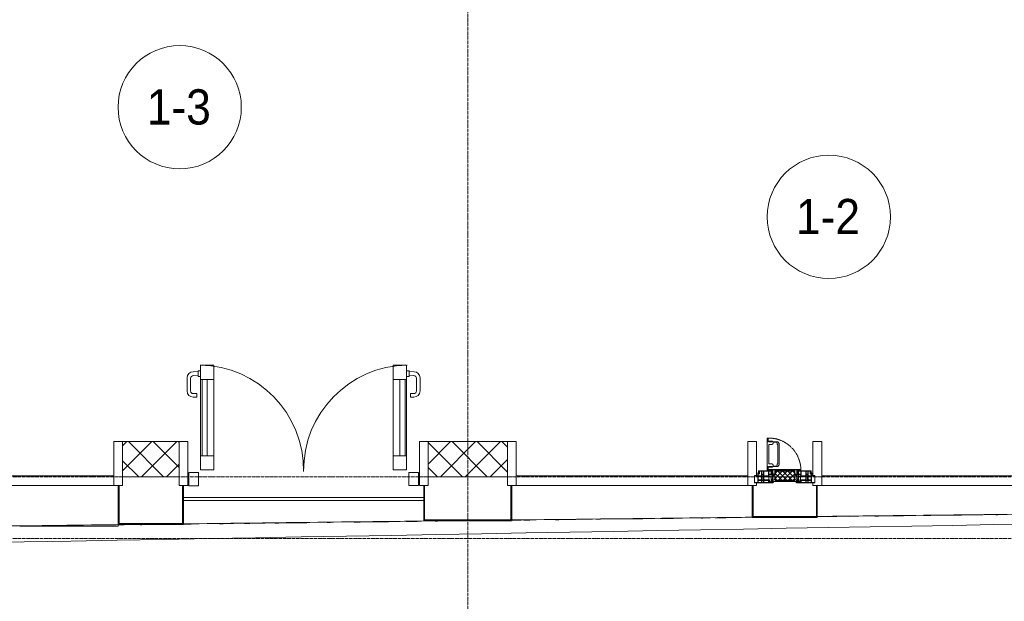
# Model space of a CAD drawing. Header units: millimetres. Extents: x 5617 to 106320, y 7718 to 217672.
# Tile 31 of 44: x 58643 to 64234, y 59193 to 62497. Entities that reach past the tile are written whole.
import ezdxf

# ---------------------------------------------------------------- set-up
doc = ezdxf.new("R2010")
doc.units = ezdxf.units.MM
for name, pattern in [('-D1-02х01', [3, 2, -1]), ('ADSK_Линия сетки', [25, 20, -2.5, 0, -2.5]), ('Линия сетки', [25, 20, -2.5, 0, -2.5])]:
    doc.linetypes.add(name, pattern=pattern)
for name, color, linetype, lineweight in [('Двери', 7, 'Continuous', 18), ('Импосты витража', 7, 'Continuous', 18), ('Каркас_Импост', 7, 'Continuous', 30), ('Колонны', 7, 'Continuous', 18), ('Марки помещений', 7, 'Continuous', 20), ('Ограждение', 7, 'Continuous', 18), ('Окна', 7, 'Continuous', 18), ('Оси', 7, 'Continuous', 9), ('Панели витража', 7, 'Continuous', 18), ('Поручни', 7, 'Continuous', 18), ('Стены разрез', 7, 'Continuous', 40), ('Форма', 7, 'Continuous', 18), ('Формообразующий элемент-перекрытие', 7, 'Continuous', 18), ('Элементы узлов', 7, 'Continuous', 18)]:
    doc.layers.add(name, color=color, linetype=linetype, lineweight=lineweight)
doc.styles.add('Arial_4', font='arial.ttf', dxfattribs={"width": 0.9, "height": 200})
pattern_1 = [(45, (0, 0), (-70.71068, 70.71068), []), (135, (0, 0), (-70.71068, -70.71068), [])]

# ---------------------------------------------------------------- blocks, each defined once
blk = doc.blocks.new('A_PAN_ALU_Door_Double - EXT_1_Double_EQ-7068940-МКСС_K1_L21_67_500_')
at = {"layer": 'Двери', "color": 254, "lineweight": 5, "true_color": 0xe5e5e5}
for p, q in [((-598.9, 647.9), (-627.7, 646.9)), ((-625.8, 625), (-598.9, 624)), ((-598.9, 649.8), (-598.9, 622.2)), ((-584.9, 652.3), (-596.4, 652.3)), ((-596.4, 619.8), (-584.9, 619.8)), ((584.9, 652.3), (596.4, 652.3)), ((596.4, 619.8), (584.9, 619.8)), ((598.9, 649.8), (598.9, 622.2)), ((598.9, 647.9), (627.7, 646.9)), ((625.8, 625), (598.9, 624)), ((-661.4, 611.9), (-661.4, 537.8)), ((-641.4, 537.8), (-641.4, 610)), ((641.4, 537.8), (641.4, 610)), ((661.4, 611.9), (661.4, 537.8)), ((-606.4, 522.8), (-626.4, 522.8)), ((-606.4, 502.8), (-606.4, 522.8)), ((606.4, 502.8), (606.4, 522.8)), ((606.4, 522.8), (626.3, 522.8)), ((-626.4, 502.8), (-606.4, 502.8)), ((626.3, 502.8), (606.4, 502.8))]:
    blk.add_line(p, q, dxfattribs=at)
at = {"layer": 'Двери', "color": 254, "lineweight": 5, "true_color": 0xcccccc}
for p, q in [((-585, 169.2), (-585, 603.6)), ((-575.9, 603.6), (-547.2, 603.6)), ((-575.9, 169.2), (-575.9, 603.6)), ((-547.2, 603.6), (-547.2, 169.2)), ((-509.5, 603.6), (-509.5, 169.2)), ((509.5, 603.6), (509.5, 169.2)), ((547.2, 603.6), (547.2, 169.2)), ((575.9, 603.6), (547.2, 603.6)), ((575.9, 169.2), (575.9, 603.6)), ((585, 169.2), (585, 603.6)), ((-575.9, 169.2), (-547.2, 169.2)), ((575.9, 169.2), (547.2, 169.2))]:
    blk.add_line(p, q, dxfattribs=at)
at = {"layer": 'Двери', "color": 254, "lineweight": 5, "true_color": 0xe5e5e5}
for centre, radius, start, end in [((-597.5, 87.6), 597.5, 359.2968, 89.0623), ((597.5, 87.6), 597.5, 90.9377, 180.7032), ((-626.4, 611.9), 35, 92.1945, 180), ((-626.4, 610), 15, 87.8056, 180), ((-596.4, 649.8), 2.5, 90, 180), ((-596.4, 622.2), 2.5, 180, 270), ((596.4, 649.8), 2.5, 360, 90), ((596.4, 622.2), 2.5, 270, 360), ((626.3, 610), 15, 0, 92.1944), ((626.3, 611.9), 35, 360, 87.8055), ((-626.4, 537.8), 35, 180, 270), ((-626.4, 537.8), 15, 180, 270), ((626.3, 537.8), 35, 270, 360), ((626.3, 537.8), 15, 270, 360)]:
    blk.add_arc(centre, radius, start, end, dxfattribs=at)
at = {"layer": 'Каркас_Импост', "color": 254, "lineweight": 5, "true_color": 0xcccccc}
for p, q in [((-585, 685.1), (-509.5, 685.1)), ((-585, 603.6), (-585, 685.1)), ((-509.5, 685.1), (-509.5, 603.6)), ((509.5, 685.1), (509.5, 603.6)), ((585, 685.1), (509.5, 685.1)), ((585, 603.6), (585, 685.1)), ((-509.5, 603.6), (-585, 603.6)), ((509.5, 603.6), (585, 603.6)), ((-585, 169.2), (-509.5, 169.2)), ((-585, 90.6), (-585, 169.2)), ((-509.5, 169.2), (-509.5, 90.6)), ((509.5, 169.2), (509.5, 90.6)), ((585, 169.2), (509.5, 169.2)), ((585, 90.6), (585, 169.2)), ((-509.5, 90.6), (-585, 90.6)), ((509.5, 90.6), (585, 90.6))]:
    blk.add_line(p, q, dxfattribs=at)
at = {"layer": 'Панели витража', "color": 254, "lineweight": 5, "true_color": 0xcccccc}
for p, q in [((-597.5, 75), (-652.5, 75)), ((-652.5, 75), (-652.5, -0.5)), ((-597.5, -0.5), (-597.5, 75)), ((652.5, 75), (597.5, 75)), ((597.5, 75), (597.5, 0)), ((652.5, 0), (652.5, 75)), ((597.5, 0), (652.5, 0)), ((-652.5, -0.5), (-597.5, -0.5))]:
    blk.add_line(p, q, dxfattribs=at)
blk = doc.blocks.new('Rectangular Mullion - R_StandardFrame_50Wx250H-5002680-МКСС_K1_L21_67_500_')
at = {"layer": 'Импосты витража', "color": 254, "lineweight": 5, "true_color": 0xcccccc}
for p, q in [((-25, 0), (-25, 250)), ((-25, 250), (25, 250)), ((25, 250), (25, 0)), ((0, 0), (-25, 0)), ((25, 0), (5, 0))]:
    blk.add_line(p, q, dxfattribs=at)
blk = doc.blocks.new('Rectangular Mullion - R_StandardFrame_50Wx250H-3968084-МКСС_K1_L21_67_500_')
at = {"layer": 'Импосты витража', "color": 254, "lineweight": 5, "true_color": 0xcccccc}
for p, q in [((-25, 0), (-25, 250)), ((-25, 250), (25, 250)), ((25, 250), (25, 0)), ((-5, 0), (-25, 0)), ((25, 0), (0, 0))]:
    blk.add_line(p, q, dxfattribs=at)
blk = doc.blocks.new('System Panel - A_PAN_Glass-5485187-МКСС_K1_L21_67_500_')
at = {"layer": 'Панели витража', "color": 254, "lineweight": 5, "true_color": 0xcccccc}
for p, q in [((657.5, 0), (-657.5, 0)), ((-657.5, 0), (-657.5, -55)), ((657.5, -55), (657.5, 0)), ((-657.5, -55), (657.5, -55))]:
    blk.add_line(p, q, dxfattribs=at)
blk = doc.blocks.new('System Panel - A_PAN_Glass-6841094-МКСС_K1_L21_67_500_')
at = {"layer": 'Панели витража', "color": 254, "lineweight": 5, "true_color": 0xcccccc}
for p, q in [((657.5, 0), (-657.5, 0)), ((-657.5, 0), (-657.5, -55)), ((-657.5, -55), (657.5, -55)), ((657.5, -55), (657.5, 0))]:
    blk.add_line(p, q, dxfattribs=at)
blk = doc.blocks.new('A_PAN_Створка - 383мм П-7_2-V25-МКСС_K1_L21_67_500_')
at = {"layer": 'Панели витража', "lineweight": 5, "true_color": 0xcccccc}
h = blk.add_hatch(dxfattribs=at)
h.set_pattern_fill('FP_7', color=254, style=0, pattern_type=2)
h.set_pattern_definition([(225, (48550, 59850), (14.1421356, -14.1421356), []), (315, (48550, 59850), (14.1421356, 14.1421356), [])])
h.paths.add_polyline_path([(-54.5, -31.8), (-54.9, -34.1), (-57.2, -36.4), (-57.2, -60.8), (-54.6, -63.4), (-53.6, -82.7), (54.6, -81.8), (54.6, -63.4), (57.2, -60.8), (57.2, -36.4), (54.9, -34.1), (54.5, -31.8)])
at = {"layer": 'Окна', "color": 254, "lineweight": 5, "true_color": 0xcccccc}
for p, q in [((-67.9, -17), (-171, -17)), ((-171, -17), (-171, -57)), ((-171, -18.5), (-153.5, -18.5)), ((-171, -55.5), (-152, -55.5)), ((-153.5, -18.5), (-152, -20)), ((-152, -20), (-152, -73.5)), ((-150.5, -17), (-150.5, -29.4)), ((-132.4, -18.6), (-150.5, -18.6)), ((-150.5, -29.4), (-132.4, -29.4)), ((-150.5, -33.6), (-150.5, -68)), ((-136.3, -33.6), (-150.5, -33.6)), ((-136.4, -52.4), (-150.5, -52.4)), ((-137.2, -31), (-135.8, -35)), ((-132.5, -31), (-137.2, -31)), ((-137.2, -54.8), (-135.8, -50.8)), ((-132.5, -54.8), (-137.2, -54.8)), ((-132.1, -36.8), (-135.8, -35)), ((-132.1, -49), (-135.8, -50.8)), ((-132.5, -31.9), (-133.4, -33.7)), ((-133.4, -33.7), (-130.1, -35.3)), ((-133.4, -52), (-130.1, -50.4)), ((-132.5, -53.8), (-133.4, -52)), ((-132.5, -31.9), (-132.5, -31)), ((-132.5, -53.8), (-132.5, -54.8)), ((-132.4, -29.4), (-132.4, -18.6)), ((-132.1, -49), (-132.1, -36.8)), ((-131, -18.2), (-131, -29.5)), ((-120.8, -18.2), (-131, -18.2)), ((-131, -29.5), (-120.8, -29.5)), ((-131, -30.9), (-131, -33)), ((-120.8, -30.9), (-131, -30.9)), ((-129.4, -34.6), (-131, -33)), ((-129.4, -51.1), (-131, -52.7)), ((-131, -55.1), (-131, -52.7)), ((-120.8, -55.1), (-131, -55.1)), ((-130.1, -35.3), (-129.4, -34.6)), ((-130.1, -35.3), (-130.1, -50.4)), ((-130.1, -50.4), (-129.4, -51.1)), ((-122.4, -34.6), (-120.8, -33)), ((-121.7, -35.3), (-122.4, -34.6)), ((-121.7, -50.4), (-122.4, -51.1)), ((-122.4, -51.1), (-120.8, -52.7)), ((-118.4, -33.7), (-121.7, -35.3)), ((-121.7, -35.3), (-121.7, -50.4)), ((-118.4, -52), (-121.7, -50.4)), ((-120.8, -18.2), (-120.8, -29.5)), ((-120.8, -30.9), (-120.8, -33)), ((-120.8, -55.1), (-120.8, -52.7)), ((-119.7, -36.8), (-115.9, -35)), ((-119.7, -49), (-119.7, -36.8)), ((-119.7, -49), (-115.9, -50.8)), ((-119.3, -18.6), (-92.5, -18.6)), ((-119.3, -29.4), (-119.3, -18.6)), ((-92.5, -29.4), (-119.3, -29.4)), ((-119.3, -31), (-114.6, -31)), ((-119.3, -31.9), (-119.3, -31)), ((-119.3, -31.9), (-118.4, -33.7)), ((-119.3, -53.8), (-118.4, -52)), ((-119.3, -53.8), (-119.3, -54.8)), ((-119.3, -54.8), (-114.6, -54.8)), ((-114.6, -31), (-115.9, -35)), ((-114.6, -54.8), (-115.9, -50.8)), ((-94.1, -33.5), (-115.4, -33.5)), ((-94.1, -52.5), (-115.3, -52.5)), ((-89.9, -35.1), (-94.1, -33.5)), ((-89.9, -50.9), (-94.1, -52.5)), ((-92.5, -18.6), (-92.5, -29.4)), ((-90.8, -18.5), (-90.8, -29.4)), ((-87.3, -18.5), (-90.8, -18.5)), ((-90.8, -29.4), (-85.9, -29.4)), ((-89.9, -32.5), (-89.9, -35.1)), ((-85.9, -32.5), (-89.9, -32.5)), ((-89.9, -35.1), (-89.9, -50.9)), ((-89.9, -52.2), (-89.9, -50.9)), ((-89.9, -52.2), (-88.6, -53.5)), ((-85.9, -53.5), (-88.6, -53.5)), ((-87.3, -20.4), (-87.3, -18.5)), ((-87.3, -20.4), (-87.3, -21.9)), ((-84.8, -20.4), (-87.3, -20.4)), ((-87.3, -21.9), (-85.9, -21.9)), ((-85.9, -18.2), (-85.9, -20.4)), ((-75.9, -18.2), (-85.9, -18.2)), ((-85.9, -21.9), (-85.9, -29.4)), ((-85.9, -29.4), (-85.9, -32.5)), ((-85.9, -53.5), (-78, -45.6)), ((-85.9, -56.6), (-85.9, -53.5)), ((-83.4, -20.4), (-84.8, -20.4)), ((-70, -33.8), (-83.4, -20.4)), ((-78, -84), (-78, -23.5)), ((-78, -23.5), (-67.9, -23.5)), ((-78, -36.8), (-70, -36.8)), ((-78, -45.6), (-78, -36.8)), ((-75.9, -21.5), (-75.9, -18.2)), ((-75.9, -21.5), (-75.9, -23.5)), ((-74.9, -21.5), (-75.9, -21.5)), ((-75.9, -23.5), (-73, -23.5)), ((-74.9, -17.9), (-74.9, -21.5)), ((-68.9, -17.9), (-74.9, -17.9)), ((-67.2, -29.3), (-73, -23.5)), ((-61.4, -23.5), (-70, -32.1)), ((-70, -32.1), (-70, -62.5)), ((-70, -36.8), (-70, -33.8)), ((-68.9, -21.5), (-68.9, -17.9)), ((-67.9, -21.5), (-68.9, -21.5)), ((-61.4, -23.5), (-67.9, -17)), ((-67.9, -17), (-67.9, -23.5)), ((-67.9, -21.5), (-67.9, -23.5)), ((-67.9, -23.5), (-64.6, -26.8)), ((-67.9, -23.5), (-64.6, -26.8)), ((-64.6, -26.8), (-67.2, -29.3)), ((-64.6, -26.8), (-61.4, -23.5)), ((61.4, -23.5), (-61.4, -23.5)), ((67.9, -17), (61.4, -23.5)), ((70, -32.1), (61.4, -23.5)), ((61.4, -23.5), (64.6, -26.8)), ((67.9, -23.5), (64.6, -26.8)), ((64.6, -26.8), (67.9, -23.5)), ((64.6, -26.8), (67.2, -29.3)), ((67.2, -29.3), (73, -23.5)), ((67.9, -23.5), (67.9, -17)), ((171, -17), (67.9, -17)), ((67.9, -21.5), (67.9, -23.5)), ((67.9, -21.5), (68.9, -21.5)), ((67.9, -23.5), (78, -23.5)), ((68.9, -17.9), (74.9, -17.9)), ((68.9, -21.5), (68.9, -17.9)), ((70, -33.8), (83.4, -20.4)), ((70, -62.5), (70, -32.1)), ((70, -36.8), (70, -33.8)), ((78, -36.8), (70, -36.8)), ((75.9, -23.5), (73, -23.5)), ((74.9, -17.9), (74.9, -21.5)), ((74.9, -21.5), (75.9, -21.5)), ((75.9, -18.2), (85.9, -18.2)), ((75.9, -21.5), (75.9, -18.2)), ((75.9, -21.5), (75.9, -23.5)), ((78, -23.5), (78, -84)), ((78, -45.6), (78, -36.8)), ((85.9, -53.5), (78, -45.6)), ((83.4, -20.4), (84.8, -20.4)), ((84.8, -20.4), (87.3, -20.4)), ((85.9, -18.2), (85.9, -20.4)), ((85.9, -21.9), (85.9, -29.4)), ((87.3, -21.9), (85.9, -21.9)), ((85.9, -29.4), (85.9, -32.5)), ((90.8, -29.4), (85.9, -29.4)), ((85.9, -32.5), (89.9, -32.5)), ((85.9, -53.5), (88.6, -53.5)), ((85.9, -56.6), (85.9, -53.5)), ((87.3, -18.5), (90.8, -18.5)), ((87.3, -20.4), (87.3, -18.5)), ((87.3, -20.4), (87.3, -21.9)), ((89.9, -52.2), (88.6, -53.5)), ((89.9, -32.5), (89.9, -35.1)), ((89.9, -35.1), (94.1, -33.5)), ((89.9, -35.1), (89.9, -50.9)), ((89.9, -50.9), (94.1, -52.5)), ((89.9, -52.2), (89.9, -50.9)), ((90.8, -18.5), (90.8, -29.4)), ((92.5, -18.6), (92.5, -29.4)), ((119.3, -18.6), (92.5, -18.6)), ((92.5, -29.4), (119.3, -29.4)), ((94.1, -33.5), (115.4, -33.5)), ((94.1, -52.5), (115.3, -52.5)), ((114.6, -31), (115.9, -35)), ((119.3, -31), (114.6, -31)), ((114.6, -54.8), (115.9, -50.8)), ((119.3, -54.8), (114.6, -54.8)), ((119.7, -36.8), (115.9, -35)), ((119.7, -49), (115.9, -50.8)), ((119.3, -31.9), (118.4, -33.7)), ((118.4, -33.7), (121.7, -35.3)), ((118.4, -52), (121.7, -50.4)), ((119.3, -53.8), (118.4, -52)), ((119.3, -29.4), (119.3, -18.6)), ((119.3, -31.9), (119.3, -31)), ((119.3, -53.8), (119.3, -54.8)), ((119.7, -49), (119.7, -36.8)), ((120.8, -18.2), (120.8, -29.5)), ((120.8, -18.2), (131, -18.2)), ((131, -29.5), (120.8, -29.5)), ((120.8, -30.9), (120.8, -33)), ((120.8, -30.9), (131, -30.9)), ((122.4, -34.6), (120.8, -33)), ((122.4, -51.1), (120.8, -52.7)), ((120.8, -55.1), (120.8, -52.7)), ((120.8, -55.1), (131, -55.1)), ((121.7, -35.3), (122.4, -34.6)), ((121.7, -35.3), (121.7, -50.4)), ((121.7, -50.4), (122.4, -51.1)), ((129.4, -34.6), (131, -33)), ((130.1, -35.3), (129.4, -34.6)), ((130.1, -50.4), (129.4, -51.1)), ((129.4, -51.1), (131, -52.7)), ((133.4, -33.7), (130.1, -35.3)), ((130.1, -35.3), (130.1, -50.4)), ((133.4, -52), (130.1, -50.4)), ((131, -18.2), (131, -29.5)), ((131, -30.9), (131, -33)), ((131, -55.1), (131, -52.7)), ((132.1, -36.8), (135.8, -35)), ((132.1, -49), (132.1, -36.8)), ((132.1, -49), (135.8, -50.8)), ((132.4, -18.6), (150.5, -18.6)), ((132.4, -29.4), (132.4, -18.6)), ((150.5, -29.4), (132.4, -29.4)), ((132.5, -31), (137.2, -31)), ((132.5, -31.9), (132.5, -31)), ((132.5, -31.9), (133.4, -33.7)), ((132.5, -53.8), (133.4, -52)), ((132.5, -53.8), (132.5, -54.8)), ((132.5, -54.8), (137.2, -54.8)), ((137.2, -31), (135.8, -35)), ((137.2, -54.8), (135.8, -50.8)), ((136.3, -33.6), (150.5, -33.6)), ((136.4, -52.4), (150.5, -52.4)), ((150.5, -17), (150.5, -29.4)), ((150.5, -33.6), (150.5, -68)), ((153.5, -18.5), (152, -20)), ((152, -20), (152, -73.5)), ((171, -55.5), (152, -55.5)), ((171, -18.5), (153.5, -18.5)), ((171, -57), (171, -17)), ((-171, -57), (-156, -57)), ((-153, -60), (-153, -73.5)), ((-153, -73.5), (-150, -73.5)), ((-150.5, -56.6), (-132.4, -56.6)), ((-150.5, -68), (-143.5, -68)), ((-150.5, -69.5), (-150.5, -73.5)), ((-145, -69.5), (-150.5, -69.5)), ((-150, -73.5), (-150, -84)), ((-150, -84), (-78, -84)), ((-148.5, -81), (-148.5, -82.5)), ((-143.5, -81), (-148.5, -81)), ((-148.5, -82.5), (-132.4, -82.5)), ((-145, -69.5), (-145, -79.5)), ((-143.5, -68), (-143.5, -81)), ((-132.4, -56.6), (-132.4, -82.5)), ((-131, -56.5), (-131, -62.6)), ((-131, -56.5), (-120.8, -56.5)), ((-120.8, -62.6), (-131, -62.6)), ((-131, -64.6), (-120.8, -64.6)), ((-131, -82.5), (-131, -64.6)), ((-131, -82.5), (-120.8, -82.5)), ((-120.8, -56.5), (-120.8, -62.6)), ((-120.8, -82.5), (-120.8, -64.6)), ((-119.3, -56.6), (-119.3, -82.5)), ((-92.5, -56.6), (-119.3, -56.6)), ((-119.3, -82.5), (-92.5, -82.5)), ((-92.5, -56.6), (-92.5, -82.5)), ((-73.9, -87.5), (-91.5, -87.5)), ((-91.5, -87.5), (-91.5, -92)), ((-91.5, -92), (91.5, -92)), ((-90.8, -56.6), (-85.9, -56.6)), ((-90.8, -62.7), (-90.8, -56.6)), ((-80.4, -62.7), (-90.8, -62.7)), ((-90.8, -64.6), (-90.8, -82.5)), ((-80.1, -64.6), (-90.8, -64.6)), ((-90.8, -82.5), (-79.5, -82.5)), ((-78, -84), (-85, -84)), ((-85, -84), (-85, -87.5)), ((-85, -87.5), (-78, -87.5)), ((-80.4, -61.1), (-80.4, -62.7)), ((-78, -61.1), (-80.4, -61.1)), ((-80.1, -66.1), (-80.1, -64.6)), ((-78, -66.1), (-80.1, -66.1)), ((-79.5, -80.6), (-78, -80.6)), ((-79.5, -82.5), (-79.5, -80.6)), ((-78, -66.1), (-78, -61.1)), ((-78, -87.5), (-78, -84)), ((-70, -62.5), (-73.9, -62.5)), ((-73.9, -62.5), (-73.9, -87.5)), ((73.9, -62.5), (70, -62.5)), ((73.9, -87.5), (73.9, -62.5)), ((91.5, -87.5), (73.9, -87.5)), ((78, -61.1), (80.4, -61.1)), ((78, -66.1), (78, -61.1)), ((78, -66.1), (80.1, -66.1)), ((79.5, -80.6), (78, -80.6)), ((78, -87.5), (78, -84)), ((78, -84), (85, -84)), ((78, -84), (150, -84)), ((85, -87.5), (78, -87.5)), ((79.5, -82.5), (79.5, -80.6)), ((90.8, -82.5), (79.5, -82.5)), ((80.1, -64.6), (90.8, -64.6)), ((80.1, -66.1), (80.1, -64.6)), ((80.4, -61.1), (80.4, -62.7)), ((80.4, -62.7), (90.8, -62.7)), ((85, -84), (85, -87.5)), ((90.8, -56.6), (85.9, -56.6)), ((90.8, -62.7), (90.8, -56.6)), ((90.8, -64.6), (90.8, -82.5)), ((91.5, -92), (91.5, -87.5)), ((92.5, -56.6), (119.3, -56.6)), ((92.5, -56.6), (92.5, -82.5)), ((119.3, -82.5), (92.5, -82.5)), ((119.3, -56.6), (119.3, -82.5)), ((120.8, -56.5), (120.8, -62.6)), ((131, -56.5), (120.8, -56.5)), ((120.8, -62.6), (131, -62.6)), ((120.8, -82.5), (120.8, -64.6)), ((131, -64.6), (120.8, -64.6)), ((131, -82.5), (120.8, -82.5)), ((131, -56.5), (131, -62.6)), ((131, -82.5), (131, -64.6)), ((150.5, -56.6), (132.4, -56.6)), ((132.4, -56.6), (132.4, -82.5)), ((148.5, -82.5), (132.4, -82.5)), ((143.5, -68), (143.5, -81)), ((150.5, -68), (143.5, -68)), ((143.5, -81), (148.5, -81)), ((145, -69.5), (150.5, -69.5)), ((145, -69.5), (145, -79.5)), ((148.5, -81), (148.5, -82.5)), ((150, -84), (150, -73.5)), ((150, -73.5), (153, -73.5)), ((150.5, -69.5), (150.5, -73.5)), ((153, -73.5), (153, -60)), ((156, -57), (171, -57))]:
    blk.add_line(p, q, dxfattribs=at)
at = {"layer": 'Окна', "color": 7, "lineweight": 5, "true_color": 0xf4f4f4}
for p, q in [((39.7, -109), (31.1, -117.6)), ((70.1, -109), (39.7, -109)), ((45.9, -111.2), (45, -113.3)), ((63.3, -111.2), (45.9, -111.2)), ((64.1, -113), (63.3, -111.2)), ((70.1, -105.1), (70.1, -109)), ((95.1, -105.1), (70.1, -105.1)), ((74.1, -109.6), (74.1, -105.1)), ((89.1, -109.6), (74.1, -109.6)), ((89.1, -105.1), (89.1, -109.6)), ((93.1, -109.6), (93.1, -105.1)), ((97.9, -109.6), (93.1, -109.6)), ((95.1, -87.5), (95.1, -105.1)), ((99.6, -87.5), (95.1, -87.5)), ((97.9, -95.6), (95.1, -95.6)), ((97.9, -95.6), (97.9, -109.6)), ((99.6, -270.5), (99.6, -87.5)), ((31.1, -117.6), (31.1, -240.4)), ((41.4, -123.8), (39.1, -124.2)), ((39.1, -179), (39.1, -124.2)), ((41.4, -123.8), (43.5, -121.7)), ((45, -113.3), (42.3, -118.2)), ((42.3, -118.2), (43.5, -121.7)), ((64.1, -113), (66.7, -117)), ((66.7, -117), (68.6, -118.3)), ((68.6, -118.3), (68.6, -121.6)), ((68.6, -121.6), (71.1, -124.1)), ((71.1, -124.1), (89.5, -124.1)), ((89.5, -124.1), (90.6, -125.2)), ((90.6, -125.2), (90.6, -232.8)), ((39.1, -179), (39.1, -233.8)), ((39.7, -249), (31.1, -240.4)), ((41.4, -234.2), (39.1, -233.8)), ((70.1, -249), (39.7, -249)), ((41.4, -234.2), (43.5, -236.3)), ((42.3, -239.8), (43.5, -236.3)), ((45, -244.7), (42.3, -239.8)), ((45.9, -246.8), (45, -244.7)), ((63.3, -246.8), (45.9, -246.8)), ((64.1, -245), (63.3, -246.8)), ((64.1, -245), (66.7, -241)), ((66.7, -241), (68.6, -239.7)), ((68.6, -236.4), (71.1, -233.9)), ((68.6, -239.7), (68.6, -236.4)), ((70.1, -252.9), (70.1, -249)), ((95.1, -252.9), (70.1, -252.9)), ((71.1, -233.9), (89.5, -233.9)), ((74.1, -248.4), (74.1, -252.9)), ((89.1, -248.4), (74.1, -248.4)), ((89.1, -252.9), (89.1, -248.4)), ((89.5, -233.9), (90.6, -232.8)), ((93.1, -248.4), (93.1, -252.9)), ((97.9, -248.4), (93.1, -248.4)), ((95.1, -270.5), (95.1, -252.9)), ((97.9, -262.4), (95.1, -262.4)), ((99.6, -270.5), (95.1, -270.5)), ((97.9, -262.4), (97.9, -248.4))]:
    blk.add_line(p, q, dxfattribs=at)
at = {"layer": 'Окна', "color": 254, "lineweight": 5, "true_color": 0xcccccc}
for centre, start, end in [((-156, -60), 0, 90), ((156, -60), 90, 180)]:
    blk.add_arc(centre, 3, start, end, dxfattribs=at)
at = {"layer": 'Окна', "color": 254, "linetype": '-D1-02х01', "lineweight": 5, "true_color": 0xcccccc}
blk.add_arc((91.4, -87.5), 183, 181.4091, 271.1445, dxfattribs=at)
at = {"layer": 'Элементы узлов', "color": 254, "lineweight": 5, "true_color": 0xcccccc}
for p, q in [((-70, -32.1), (-61.4, -23.5)), ((-70, -62.5), (-70, -32.1)), ((-67.8, -38.3), (-65.7, -37.4)), ((-67.8, -55.7), (-67.8, -38.3)), ((-66, -56.5), (-67.8, -55.7)), ((-65.7, -37.4), (-60.8, -34.7)), ((61.4, -23.5), (-61.4, -23.5)), ((-60.8, -34.7), (-57.3, -35.9)), ((-55.2, -33.8), (-57.3, -35.9)), ((-54.9, -34.1), (-57.2, -36.4)), ((-57.2, -36.4), (-57.2, -60.8)), ((-55.2, -33.8), (-54.8, -31.5)), ((-54.9, -25.8), (-53.9, -24.8)), ((-54.9, -29.5), (-54.9, -25.8)), ((-53.9, -30.5), (-54.9, -29.5)), ((-54.5, -31.8), (-54.9, -34.1)), ((0, -31.5), (-54.8, -31.5)), ((54.5, -31.8), (-54.5, -31.8)), ((-53.9, -24.8), (53.9, -24.8)), ((53.9, -30.5), (-53.9, -30.5)), ((0, -31.5), (54.8, -31.5)), ((54.9, -25.8), (53.9, -24.8)), ((53.9, -30.5), (54.9, -29.5)), ((54.9, -34.1), (54.5, -31.8)), ((55.2, -33.8), (54.8, -31.5)), ((54.9, -29.5), (54.9, -25.8)), ((57.2, -36.4), (54.9, -34.1)), ((55.2, -33.8), (57.3, -35.9)), ((57.2, -60.8), (57.2, -36.4)), ((60.8, -34.7), (57.3, -35.9)), ((65.7, -37.4), (60.8, -34.7)), ((70, -32.1), (61.4, -23.5)), ((67.8, -38.3), (65.7, -37.4)), ((66, -56.5), (67.8, -55.7)), ((67.8, -55.7), (67.8, -38.3)), ((70, -62.5), (70, -32.1)), ((-91.5, -87.5), (-73.9, -87.5)), ((-91.5, -92), (-91.5, -87.5)), ((-91.5, -92), (91.5, -92)), ((-83.4, -90.3), (-83.4, -87.5)), ((-83.4, -90.3), (-69.4, -90.3)), ((-73.9, -62.5), (-70, -62.5)), ((-73.9, -87.5), (-73.9, -62.5)), ((-69.4, -66.5), (-73.9, -66.5)), ((-73.9, -81.5), (-69.4, -81.5)), ((-69.4, -85.5), (-73.9, -85.5)), ((-69.4, -81.5), (-69.4, -66.5)), ((-69.4, -90.3), (-69.4, -85.5)), ((-61.7, -62.5), (-67.9, -62.5)), ((-67.9, -62.5), (-67.9, -89.3)), ((-67.9, -89.3), (-66.9, -90.3)), ((-66.9, -90.3), (-57.4, -90.3)), ((-66, -56.5), (-62, -59.1)), ((-62, -59.1), (-60.7, -61)), ((-61.7, -64.9), (-61.7, -62.5)), ((-60.1, -67.7), (-61.7, -64.9)), ((-60.7, -61), (-57.4, -61)), ((-56.4, -67.7), (-60.1, -67.7)), ((-57.4, -61), (-54.9, -63.5)), ((-57.4, -90.3), (-56.4, -89.4)), ((-57.2, -60.8), (-54.6, -63.4)), ((-56.4, -89.4), (-56.4, -67.7)), ((-54.9, -63.5), (-54.9, -81.9)), ((-54.9, -81.9), (-53.8, -83)), ((-54.9, -85.6), (-53.9, -84.6)), ((-54.9, -89.3), (-54.9, -85.6)), ((-53.9, -90.3), (-54.9, -89.3)), ((-54.6, -63.4), (-54.6, -81.8)), ((-54.6, -81.8), (-53.6, -82.7)), ((-53.9, -84.6), (53.9, -84.6)), ((53.9, -90.3), (-53.9, -90.3)), ((53.8, -83), (-53.8, -83)), ((-53.6, -82.7), (53.6, -82.7)), ((53.6, -82.7), (54.6, -81.8)), ((54.9, -81.9), (53.8, -83)), ((54.9, -85.6), (53.9, -84.6)), ((53.9, -90.3), (54.9, -89.3)), ((54.6, -63.4), (57.2, -60.8)), ((54.6, -81.8), (54.6, -63.4)), ((57.4, -61), (54.9, -63.5)), ((54.9, -63.5), (54.9, -81.9)), ((54.9, -89.3), (54.9, -85.6)), ((56.4, -67.7), (60.1, -67.7)), ((56.4, -89.4), (56.4, -67.7)), ((57.4, -90.3), (56.4, -89.4)), ((60.7, -61), (57.4, -61)), ((66.9, -90.3), (57.4, -90.3)), ((60.1, -67.7), (61.7, -64.9)), ((62, -59.1), (60.7, -61)), ((61.7, -62.5), (67.9, -62.5)), ((61.7, -64.9), (61.7, -62.5)), ((66, -56.5), (62, -59.1)), ((67.9, -89.3), (66.9, -90.3)), ((67.9, -62.5), (67.9, -89.3)), ((69.4, -66.5), (73.9, -66.5)), ((69.4, -81.5), (69.4, -66.5)), ((73.9, -81.5), (69.4, -81.5)), ((69.4, -85.5), (73.9, -85.5)), ((69.4, -90.3), (69.4, -85.5)), ((83.4, -90.3), (69.4, -90.3)), ((73.9, -62.5), (70, -62.5)), ((73.9, -87.5), (73.9, -62.5)), ((91.5, -87.5), (73.9, -87.5)), ((83.4, -90.3), (83.4, -87.5)), ((91.5, -92), (91.5, -87.5))]:
    blk.add_line(p, q, dxfattribs=at)
blk = doc.blocks.new('Rectangular Mullion - R_StandardFrame_50Wx250H-V22-МКСС_K1_L21_67_500_')
at = {"layer": 'Импосты витража', "color": 254, "lineweight": 5, "true_color": 0xcccccc}
for p, q in [((-25, 0), (-25, 250)), ((-25, 250), (25, 250)), ((25, 250), (25, 57)), ((0, 0), (-25, 0)), ((25, 0), (5, 0)), ((25, 17), (25, 0))]:
    blk.add_line(p, q, dxfattribs=at)
blk = doc.blocks.new('Rectangular Mullion - R_StandardFrame_50Wx250H-V23-МКСС_K1_L21_67_500_')
at = {"layer": 'Импосты витража', "color": 254, "lineweight": 5, "true_color": 0xcccccc}
for p, q in [((-25, 57), (-25, 250)), ((-25, 250), (25, 250)), ((25, 250), (25, 0)), ((-25, 0), (-25, 17)), ((-5, 0), (-25, 0)), ((25, 0), (0, 0))]:
    blk.add_line(p, q, dxfattribs=at)
blk = doc.blocks.new('Ограждение - Ограждение-5422521-МКСС_K1_L21_67_500_')
at = {"layer": 'Поручни', "color": 254, "lineweight": 5, "true_color": 0xcccccc}
for p, q in [((32150, -116.5), (30785, -116.5)), ((32150, -133.5), (30785, -133.5))]:
    blk.add_line(p, q, dxfattribs=at)
blk = doc.blocks.new('A_SLK_PAN_Type1 - Прямой тип панели-6618360-МКСС_K1_L21_67_500_')
at = {"layer": 'Колонны', "color": 254, "lineweight": 5, "true_color": 0xcccccc}
for p, q in [((-245, 0), (-250, 0)), ((-250, 0), (-250, -200)), ((-245, -195), (-245, 0)), ((245, 0), (245, -195)), ((250, 0), (245, 0)), ((250, -200), (250, 0)), ((-250, -200), (250, -200)), ((245, -195), (-245, -195))]:
    blk.add_line(p, q, dxfattribs=at)
blk = doc.blocks.new('A_SLK_PAN_Type1 - Прямой тип панели-6618368-МКСС_K1_L21_67_500_')
at = {"layer": 'Колонны', "color": 254, "lineweight": 5, "true_color": 0xcccccc}
for p, q in [((-180, 0), (-185, 0)), ((-185, 0), (-185, -220)), ((-180, -215), (-180, 0)), ((180, 0), (180, -215)), ((185, 0), (180, 0)), ((185, -220), (185, 0)), ((-185, -220), (185, -220)), ((180, -215), (-180, -215))]:
    blk.add_line(p, q, dxfattribs=at)
blk = doc.blocks.new('A_SLK_PAN_Type1 - Прямой тип панели Ф-1_1-7446297-МКСС_K1_L21_67_500_')
at = {"layer": 'Колонны', "color": 254, "lineweight": 5, "true_color": 0xcccccc}
for p, q in [((-180, 0), (-185, 0)), ((-185, 0), (-185, -180)), ((-180, -175), (-180, 0)), ((180, 0), (180, -175)), ((185, 0), (180, 0)), ((185, -180), (185, 0)), ((-185, -180), (185, -180)), ((180, -175), (-180, -175))]:
    blk.add_line(p, q, dxfattribs=at)
blk = doc.blocks.new('A_OGR_PAN_Отлив - A_OGR_PAN_Отлив-5585946-МКСС_K1_L21_67_500_')
at = {"layer": 'Колонны', "color": 254, "lineweight": 5, "true_color": 0xcccccc}
for p in [(-122.7, 230), (-682.5, 223.1)]:
    blk.add_line(p, (-682.5, 230), dxfattribs=at)
blk = doc.blocks.new('135_SLK_K1_AR_FCD_rvt-1-МКСС_K1_L21_67_500_')
at = {"layer": 'Стены разрез', "lineweight": 5, "true_color": 0xcccccc}
h = blk.add_hatch(dxfattribs=at)
h.set_pattern_fill('FP_4', color=254, style=0, pattern_type=2)
h.set_pattern_definition(pattern_1)
h.paths.add_polyline_path([(44835.2, 59900), (45110, 59900), (45110, 60100), (44790, 60100), (44790, 59900)])
h = blk.add_hatch(dxfattribs=at)
h.set_pattern_fill('FP_4', color=254, style=0, pattern_type=2)
h.set_pattern_definition(pattern_1)
h.paths.add_polyline_path([(46525, 59900), (46975, 59900), (46975, 60100), (46525, 60100), (46525, 59908.9)])
at = {"layer": 'Стены разрез', "color": 254, "lineweight": 9, "true_color": 0xcccccc}
for p, q in [((45110, 60100), (44790, 60100)), ((44790, 60100), (44790, 59900)), ((45110, 59900), (45110, 60100)), ((46975, 60100), (46525, 60100)), ((46525, 60100), (46525, 59900)), ((46975, 59900), (46975, 60100)), ((44790, 59900), (45110, 59900)), ((46525, 59900), (46975, 59900))]:
    blk.add_line(p, q, dxfattribs=at)
at = {"layer": 'Форма', "color": 254, "lineweight": 5, "true_color": 0xcccccc}
blk.add_open_spline([(22960.9, 59315.6), (23921.4, 59304.8), (32653.8, 59261.7), (51193, 59682.2), (56217.7, 59730)], degree=3, knots=[40.184628, 40.184628, 40.184628, 40.184628, 45.960513, 86.414517, 86.414517, 86.414517, 86.414517], dxfattribs=at)
at = {"layer": 'Форма', "color": 254, "lineweight": 9, "true_color": 0xcccccc}
blk.add_open_spline([(47000, 59655), (47244.3, 59657.9), (47699.3, 59663.2), (48154.3, 59668.3), (48365, 59670.7)], degree=3, knots=[-0.2335422, -0.2335422, -0.2335422, -0.2335422, -0.2173913, -0.20346753, -0.20346753, -0.20346753, -0.20346753], dxfattribs=at)
for points in [[(48735, 59674.9), (49194.6, 59680), (49654.3, 59685.1), (50113.9, 59690)], [(43400, 59611.8), (43897.8, 59617.9), (44395.7, 59624), (44893.5, 59630)], [(45135, 59632.9), (45613.4, 59638.7), (46091.8, 59644.4), (46570.2, 59650)]]:
    blk.add_open_spline(points, degree=3, dxfattribs=at)
at = {"layer": 'Формообразующий элемент-перекрытие', "color": 254, "lineweight": 5, "true_color": 0xcccccc}
for points in [[(47777, 59662.8), (47732.7, 59662.3), (47688.4, 59661.7), (47644.1, 59661.2)], [(47917.4, 59664.4), (47892.3, 59664.1), (47867.3, 59663.8), (47842.3, 59663.5)], [(48108.9, 59666.6), (48098.5, 59666.5), (48088.1, 59666.4), (48077.8, 59666.2)], [(48216.3, 59667.8), (48196, 59667.6), (48175.7, 59667.4), (48155.4, 59667.1)], [(48303.6, 59668.8), (48295, 59668.7), (48286.5, 59668.6), (48277.9, 59668.5)], [(48405.5, 59670), (48400.2, 59669.9), (48394.9, 59669.9), (48389.5, 59669.8)], [(48845.1, 59675), (48824.2, 59674.8), (48803.2, 59674.5), (48782.2, 59674.3)], [(48971.1, 59676.4), (48953.3, 59676.2), (48935.5, 59676), (48917.7, 59675.8)], [(49224.1, 59679.2), (49170.2, 59678.6), (49116.3, 59678), (49062.4, 59677.4)], [(49379.9, 59681), (49365.6, 59680.8), (49351.4, 59680.7), (49337.2, 59680.5)], [(49553.6, 59682.9), (49515.2, 59682.5), (49476.8, 59682), (49438.3, 59681.6)], [(49676.9, 59684.3), (49665.1, 59684.1), (49653.3, 59684), (49641.5, 59683.9)], [(49793.7, 59685.5), (49778.4, 59685.4), (49763.2, 59685.2), (49747.9, 59685)], [(44797.9, 59627.3), (44787, 59627.1), (44776, 59627), (44765, 59626.9)], [(44921.1, 59628.8), (44910.9, 59628.6), (44900.7, 59628.5), (44890.4, 59628.4)], [(45004.4, 59629.8), (44987.2, 59629.6), (44970.1, 59629.4), (44952.9, 59629.2)], [(45178.9, 59631.9), (45164.3, 59631.7), (45149.6, 59631.5), (45135, 59631.4)], [(45419.2, 59634.8), (45392.9, 59634.5), (45366.5, 59634.2), (45340.2, 59633.9)], [(45599.5, 59637), (45560.5, 59636.5), (45521.4, 59636), (45482.3, 59635.6)], [(45836.6, 59639.8), (45775.9, 59639.1), (45715.2, 59638.4), (45654.4, 59637.6)], [(45970.4, 59641.4), (45964.3, 59641.4), (45958.2, 59641.3), (45952.1, 59641.2)], [(46365, 59646.2), (46278.5, 59645.1), (46192, 59644.1), (46105.5, 59643.1)], [(46484.4, 59647.6), (46456.2, 59647.2), (46427.9, 59646.9), (46399.7, 59646.6)], [(46578.4, 59648.7), (46574.1, 59648.6), (46569.8, 59648.6), (46565.4, 59648.5)], [(47052.7, 59654.3), (47035.1, 59654.1), (47017.6, 59653.9), (47000, 59653.7)], [(47103.2, 59654.9), (47091.8, 59654.8), (47080.4, 59654.6), (47069.1, 59654.5)], [(47504.2, 59659.6), (47495.1, 59659.5), (47486, 59659.4), (47476.9, 59659.3)]]:
    blk.add_open_spline(points, degree=3, dxfattribs=at)
blk.add_open_spline([(47363.2, 59657.9), (47337.9, 59657.7), (47299.2, 59657.2), (47260.6, 59656.7), (47247.2, 59656.6)], degree=3, knots=[0.225752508, 0.225752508, 0.225752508, 0.225752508, 0.227424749, 0.22831075, 0.22831075, 0.22831075, 0.22831075], dxfattribs=at)
at = {"layer": 'Импосты витража', "color": 254, "lineweight": 5, "true_color": 0xcccccc, "extrusion": (0, 0, -1)}
for name, p in [('Rectangular Mullion - R_StandardFrame_50Wx250H-3968084-МКСС_K1_L21_67_500_', (-44765, 59850)), ('Rectangular Mullion - R_StandardFrame_50Wx250H-5002680-МКСС_K1_L21_67_500_', (-45135, 59850)), ('Rectangular Mullion - R_StandardFrame_50Wx250H-3968084-МКСС_K1_L21_67_500_', (-46500, 59850)), ('Rectangular Mullion - R_StandardFrame_50Wx250H-5002680-МКСС_K1_L21_67_500_', (-47000, 59850)), ('Rectangular Mullion - R_StandardFrame_50Wx250H-V23-МКСС_K1_L21_67_500_', (-48365, 59850)), ('Rectangular Mullion - R_StandardFrame_50Wx250H-V22-МКСС_K1_L21_67_500_', (-48735, 59850))]:
    blk.add_blockref(name, p, dxfattribs=at)
at = {"layer": 'Колонны', "color": 254, "lineweight": 5, "true_color": 0xcccccc}
for name, p in [('A_SLK_PAN_Type1 - Прямой тип панели-6618368-МКСС_K1_L21_67_500_', (44950, 59850)), ('A_SLK_PAN_Type1 - Прямой тип панели-6618360-МКСС_K1_L21_67_500_', (46750, 59850)), ('A_SLK_PAN_Type1 - Прямой тип панели Ф-1_1-7446297-МКСС_K1_L21_67_500_', (48550, 59850))]:
    blk.add_blockref(name, p, dxfattribs=at)
at = {"layer": 'Колонны', "color": 254, "lineweight": 5, "true_color": 0xcccccc, "rotation": 180}
blk.add_blockref('A_OGR_PAN_Отлив - A_OGR_PAN_Отлив-5585946-МКСС_K1_L21_67_500_', (44082.5, 59850), dxfattribs=at)
at = {"layer": 'Ограждение', "color": 254, "lineweight": 5, "true_color": 0xcccccc}
blk.add_blockref('Ограждение - Ограждение-5422521-МКСС_K1_L21_67_500_', (14350, 59900), dxfattribs=at)
at = {"layer": 'Панели витража', "color": 254, "lineweight": 5, "true_color": 0xcccccc}
blk.add_blockref('A_PAN_ALU_Door_Double - EXT_1_Double_EQ-7068940-МКСС_K1_L21_67_500_', (45817.5, 59850), dxfattribs=at)
at = {"layer": 'Панели витража', "color": 254, "lineweight": 5, "true_color": 0xcccccc, "rotation": 180}
for name, p in [('A_PAN_Створка - 383мм П-7_2-V25-МКСС_K1_L21_67_500_', (48550, 59850)), ('System Panel - A_PAN_Glass-6841094-МКСС_K1_L21_67_500_', (44082.5, 59850)), ('System Panel - A_PAN_Glass-5485187-МКСС_K1_L21_67_500_', (47682.5, 59850)), ('System Panel - A_PAN_Glass-5485187-МКСС_K1_L21_67_500_', (49417.5, 59850))]:
    blk.add_blockref(name, p, dxfattribs=at)
blk = doc.blocks.new('050_Марка_Помещение - Номер-620969-МКСС_K1_L21_67_500_')
at = {"layer": 'Марки помещений'}
blk.add_circle((0, 0), 3.5, dxfattribs=at)

msp = doc.modelspace()

# ---------------------------------------------------------------- linework, layer by layer
at = {"layer": 'Оси', "linetype": 'Линия сетки'}
msp.add_line((61187.3, 54703.8), (61187.3, 80999.9), dxfattribs=at)
at = {"layer": 'Оси', "linetype": 'ADSK_Линия сетки'}
for p, q in [((74890.6, 59900), (25783.4, 59900)), ((74890.6, 59550), (25783.4, 59550))]:
    msp.add_line(p, q, dxfattribs=at)

# ---------------------------------------------------------------- block references
at = {"lineweight": 5}
msp.add_blockref('135_SLK_K1_AR_FCD_rvt-1-МКСС_K1_L21_67_500_', (14437.3, 0), dxfattribs=at)
at = {"layer": 'Марки помещений', "xscale": 99.99999999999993, "yscale": 99.99999999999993, "zscale": 99.99999999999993}
for p in [(59551.2, 61999.5), (63237.6, 61376.9)]:
    msp.add_blockref('050_Марка_Помещение - Номер-620969-МКСС_K1_L21_67_500_', p, dxfattribs=at)

# ---------------------------------------------------------------- texts
at = {"layer": 'Марки помещений', "lineweight": 9, "char_height": 200, "width": 447.342, "attachment_point": 1, "style": 'Arial_4'}
for s, insert in [('1-3', (59364.7, 62101.3)), ('1-2', (63051.1, 61478.6))]:
    msp.add_mtext(s, dxfattribs=dict(at, insert=insert))

doc.saveas('drawing.dxf')
